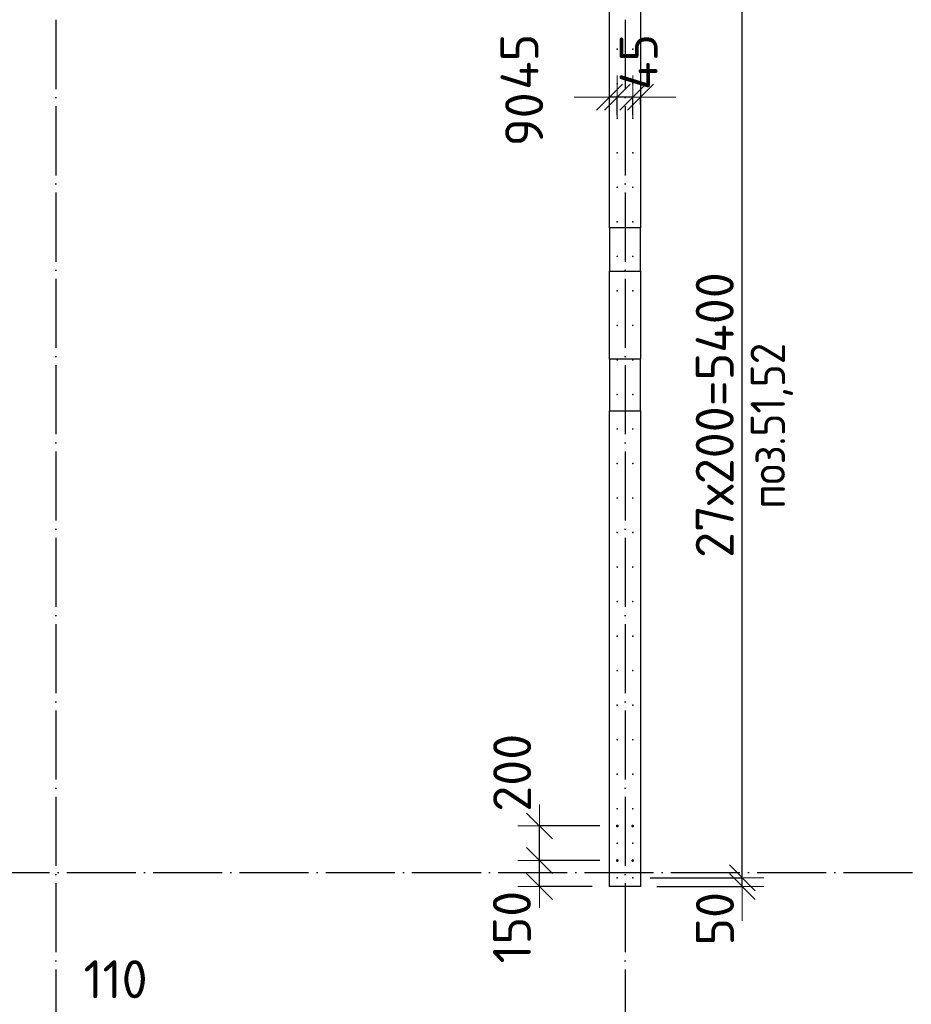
# Model space of a CAD drawing. Header units: millimetres. Extents: x 123094 to 184385, y 26948 to 48500.
# Tile 62 of 104: x 149431 to 154600, y 37637 to 43341. Entities that reach past the tile are written whole.
import ezdxf

# ---------------------------------------------------------------- set-up
doc = ezdxf.new("R2010")
doc.units = ezdxf.units.MM
doc.header["$PDMODE"] = 65
doc.linetypes.add('______11', pattern=[500, 400, -50, 0, -50])
doc.linetypes.add('______5', pattern=[1100, 800, -100, 100, -100])
for name, color, linetype, lineweight in [('Standard', 7, 'Continuous', 25), ('Арм.стержн. Выпуски', 180, 'Continuous', 35), ('Размерная линия_ общее', 7, 'Continuous', 13), ('Стена_ общее', 7, 'Continuous', 35)]:
    doc.layers.add(name, color=color, linetype=linetype, lineweight=lineweight)
doc.layers.add('Осевая линия_ общее', color=7, linetype='______5', lineweight=13, true_color=0xa0a0a0)
doc.styles.add('ISOCPEUR', font='ISOCPEUR')
doc.dimstyles.new('DIMSTYLE_3', dxfattribs={"dimtxt": 220, "dimasz": 250, "dimexe": 0, "dimexo": 0, "dimgap": 110, "dimtad": 2, "dimdec": 0, "dimrnd": 5, "dimzin": 12, "dimdsep": 46, "dimtxsty": 'ISOCPEUR', "dimblk1": 'ALL_ML_STRICH', "dimblk2": 'ALL_ML_STRICH', "dimsah": 1, "dimcen": 0, "dimclrd": 7, "dimclre": 256, "dimclrt": 7, "dimadec": 0, "dimazin": 0, "dimtfac": 1, "dimtdec": 0, "dimtix": 1, "dimtmove": 2, "dimatfit": 3, "dimfxl": 0, "dimtzin": 0, "dimlwd": 0, "dimlwe": -3, "dimarcsym": 0})
doc.dimstyles.new('DIMSTYLE_5', dxfattribs={"dimtxt": 220, "dimasz": 250, "dimexe": 0, "dimexo": 0, "dimgap": 110, "dimtad": 2, "dimdec": 0, "dimrnd": 5, "dimzin": 12, "dimdsep": 46, "dimtxsty": 'ISOCPEUR', "dimblk1": 'ALL_ML_STRICH', "dimblk2": 'ALL_ML_STRICH', "dimsah": 1, "dimcen": 0, "dimclrd": 7, "dimclre": 256, "dimclrt": 7, "dimadec": 0, "dimazin": 0, "dimtfac": 1, "dimtdec": 0, "dimtix": 1, "dimtmove": 2, "dimatfit": 3, "dimfxl": 0, "dimtvp": 1.2, "dimtzin": 0, "dimlwd": 0, "dimlwe": -3, "dimarcsym": 0})
doc.dimstyles.new('DIMSTYLE_9', dxfattribs={"dimtxt": 220, "dimasz": 250, "dimexe": 0, "dimexo": 0, "dimgap": 110, "dimtad": 2, "dimdec": 0, "dimrnd": 5, "dimzin": 12, "dimdsep": 46, "dimtxsty": 'ISOCPEUR', "dimblk1": 'ALL_ML_STRICH', "dimblk2": 'ALL_ML_STRICH', "dimsah": 1, "dimcen": 0, "dimsd1": 1, "dimsd2": 1, "dimclrd": 7, "dimclre": 256, "dimclrt": 7, "dimadec": 0, "dimazin": 0, "dimtfac": 1, "dimtdec": 0, "dimtix": 1, "dimtmove": 2, "dimatfit": 3, "dimfxl": 0, "dimtvp": 1.2, "dimtzin": 0, "dimlwd": 0, "dimlwe": -3, "dimarcsym": 0})

# ---------------------------------------------------------------- blocks, each defined once
blk = doc.blocks.new('ALL_ML_STRICH')
at = {"color": 0, "linetype": 'ByBlock', "lineweight": -2}
for p, q in [((0, -0.5), (0, 0.5)), ((-0.3, -0.3), (0.3, 0.3)), ((-1, 0), (0.5, 0))]:
    blk.add_line(p, q, dxfattribs=at)
blk = doc.blocks.new('*D47')
at = {"layer": 'DEFPOINTS', "color": 7, "linetype": 'Continuous', "lineweight": 13, "transparency": 33554687}
for p in [(152895, 38470), (152444.6, 38320), (152850, 38320)]:
    blk.add_point(p, dxfattribs=at)
at = {"layer": 'Размерная линия_ общее', "color": 253, "linetype": 'Continuous', "lineweight": -2, "true_color": 0xa0a0a0, "transparency": 33554687}
for p, q in [((152795, 38470), (152444.6, 38470)), ((152750, 38320), (152444.6, 38320))]:
    blk.add_line(p, q, dxfattribs=at)
at = {"layer": 'Размерная линия_ общее', "color": 7, "linetype": 'Continuous', "lineweight": -2, "transparency": 33554687}
blk.add_line((152444.6, 38320), (152444.6, 38470), dxfattribs=at)
at = {"layer": 'Размерная линия_ общее', "color": 7, "linetype": 'Continuous', "lineweight": 13, "transparency": 33554687, "xscale": 250, "yscale": 250, "zscale": 250}
for p, rotation in [((152444.6, 38470), 90), ((152444.6, 38320), 270)]:
    blk.add_blockref('ALL_ML_STRICH', p, dxfattribs=dict(at, rotation=rotation))
at = {"layer": 'Размерная линия_ общее', "color": 7, "linetype": 'Continuous', "lineweight": 13, "transparency": 33554687, "insert": (152284.4, 38084.1), "char_height": 220, "width": 660, "attachment_point": 5, "rotation": 90, "style": 'ISOCPEUR'}
blk.add_mtext('\\A1;{150}', dxfattribs=at)
blk = doc.blocks.new('*D48')
at = {"layer": 'DEFPOINTS', "color": 7, "linetype": 'Continuous', "lineweight": 13, "transparency": 33554687}
for p in [(152895, 38670), (152444.6, 38470), (152895, 38470)]:
    blk.add_point(p, dxfattribs=at)
at = {"layer": 'Размерная линия_ общее', "color": 253, "linetype": 'Continuous', "lineweight": -2, "true_color": 0xa0a0a0, "transparency": 33554687}
for p, q in [((152795, 38670), (152444.6, 38670)), ((152795, 38470), (152444.6, 38470))]:
    blk.add_line(p, q, dxfattribs=at)
at = {"layer": 'Размерная линия_ общее', "color": 7, "linetype": 'Continuous', "lineweight": -2, "transparency": 33554687}
blk.add_line((152444.6, 38470), (152444.6, 38670), dxfattribs=at)
at = {"layer": 'Размерная линия_ общее', "color": 7, "linetype": 'Continuous', "lineweight": 13, "transparency": 33554687, "xscale": 250, "yscale": 250, "zscale": 250}
for p, rotation in [((152444.6, 38670), 90), ((152444.6, 38470), 270)]:
    blk.add_blockref('ALL_ML_STRICH', p, dxfattribs=dict(at, rotation=rotation))
at = {"layer": 'Размерная линия_ общее', "color": 7, "linetype": 'Continuous', "lineweight": 13, "transparency": 33554687, "insert": (152285.9, 38978.4), "char_height": 220, "width": 660, "attachment_point": 5, "rotation": 90, "style": 'ISOCPEUR'}
blk.add_mtext('\\A1;{200}', dxfattribs=at)
blk = doc.blocks.new('*D49')
at = {"layer": 'DEFPOINTS', "color": 7, "linetype": 'Continuous', "lineweight": 13, "transparency": 33554687}
for p in [(152985, 38370), (153023.6, 38320), (153619.9, 38320)]:
    blk.add_point(p, dxfattribs=at)
at = {"layer": 'Размерная линия_ общее', "color": 253, "linetype": 'Continuous', "lineweight": -2, "true_color": 0xa0a0a0, "transparency": 33554687}
for p, q in [((153085, 38370), (153619.9, 38370)), ((153123.6, 38320), (153619.9, 38320))]:
    blk.add_line(p, q, dxfattribs=at)
at = {"layer": 'Размерная линия_ общее', "color": 7, "linetype": 'Continuous', "lineweight": -2, "transparency": 33554687}
blk.add_line((153619.9, 38320), (153619.9, 38370), dxfattribs=at)
at = {"layer": 'Размерная линия_ общее', "color": 7, "linetype": 'Continuous', "lineweight": 13, "transparency": 33554687, "xscale": 250, "yscale": 250, "zscale": 250}
for p, rotation in [((153619.9, 38320), 270), ((153619.9, 38370), 90)]:
    blk.add_blockref('ALL_ML_STRICH', p, dxfattribs=dict(at, rotation=rotation))
at = {"layer": 'Размерная линия_ общее', "color": 7, "linetype": 'Continuous', "lineweight": 13, "transparency": 33554687, "insert": (153461.5, 38132.5), "char_height": 220, "width": 440, "attachment_point": 5, "rotation": 90, "style": 'ISOCPEUR'}
blk.add_mtext('\\A1;{50}', dxfattribs=at)
blk = doc.blocks.new('*D50')
at = {"layer": 'DEFPOINTS', "color": 7, "linetype": 'Continuous', "lineweight": 13, "transparency": 33554687}
for p in [(152985, 43770), (152985, 38370), (153619.9, 38370)]:
    blk.add_point(p, dxfattribs=at)
at = {"layer": 'Размерная линия_ общее', "color": 253, "linetype": 'Continuous', "lineweight": -2, "true_color": 0xa0a0a0, "transparency": 33554687}
for p, q in [((153085, 43770), (153619.9, 43770)), ((153085, 38370), (153619.9, 38370))]:
    blk.add_line(p, q, dxfattribs=at)
at = {"layer": 'Размерная линия_ общее', "color": 7, "linetype": 'Continuous', "lineweight": -2, "transparency": 33554687}
blk.add_line((153619.9, 38370), (153619.9, 43770), dxfattribs=at)
at = {"layer": 'Размерная линия_ общее', "color": 7, "linetype": 'Continuous', "lineweight": 13, "transparency": 33554687, "xscale": 250, "yscale": 250, "zscale": 250}
for p, rotation in [((153619.9, 43770), 90), ((153619.9, 38370), 270)]:
    blk.add_blockref('ALL_ML_STRICH', p, dxfattribs=dict(at, rotation=rotation))
at = {"layer": 'Размерная линия_ общее', "color": 7, "linetype": 'Continuous', "lineweight": 13, "transparency": 33554687, "insert": (153349.9, 40223), "char_height": 220, "width": 11, "attachment_point": 1, "rotation": 90, "line_spacing_factor": 0.60241, "style": 'ISOCPEUR'}
blk.add_mtext('27х200=5400', dxfattribs=at)
blk = doc.blocks.new('*D186')
at = {"layer": 'DEFPOINTS', "color": 7, "linetype": 'Continuous', "lineweight": 13, "transparency": 33554687}
for p in [(153030, 42892.4), (153030, 42829.7), (152985, 42767.7)]:
    blk.add_point(p, dxfattribs=at)
at = {"layer": 'Размерная линия_ общее', "color": 253, "linetype": 'Continuous', "lineweight": -2, "true_color": 0xa0a0a0, "transparency": 33554687}
for p, q in [((152985, 42787.7), (152985, 42892.4)), ((153030, 42849.7), (153030, 42892.4))]:
    blk.add_line(p, q, dxfattribs=at)
at = {"layer": 'Размерная линия_ общее', "color": 7, "linetype": 'Continuous', "lineweight": -2, "transparency": 33554687}
for p, q in [((152985, 42892.4), (152985, 42892.4)), ((153030, 42892.4), (153030, 42892.4))]:
    blk.add_line(p, q, dxfattribs=at)
at = {"layer": 'Размерная линия_ общее', "color": 7, "linetype": 'Continuous', "lineweight": 13, "transparency": 33554687, "xscale": 250, "yscale": 250, "zscale": 250}
for p, rotation in [((153030, 42892.4), 360), ((152985, 42892.4), 180)]:
    blk.add_blockref('ALL_ML_STRICH', p, dxfattribs=dict(at, rotation=rotation))
at = {"layer": 'Размерная линия_ общее', "color": 7, "linetype": 'Continuous', "lineweight": 13, "transparency": 33554687, "insert": (153018.9, 43095.9), "char_height": 220, "width": 440, "attachment_point": 5, "rotation": 90, "style": 'ISOCPEUR'}
blk.add_mtext('\\A1;{45}', dxfattribs=at)
blk = doc.blocks.new('*D187')
at = {"layer": 'DEFPOINTS', "color": 7, "linetype": 'Continuous', "lineweight": 13, "transparency": 33554687}
for p in [(152985, 42892.4), (152895.5, 42767.7), (152985, 42767.7)]:
    blk.add_point(p, dxfattribs=at)
at = {"layer": 'Размерная линия_ общее', "color": 253, "linetype": 'Continuous', "lineweight": -2, "true_color": 0xa0a0a0, "transparency": 33554687}
for p, q in [((152895.5, 42787.7), (152895.5, 42892.4)), ((152985, 42787.7), (152985, 42892.4))]:
    blk.add_line(p, q, dxfattribs=at)
at = {"layer": 'Размерная линия_ общее', "color": 7, "linetype": 'Continuous', "lineweight": -2, "transparency": 33554687}
blk.add_line((152985, 42892.4), (152895.5, 42892.4), dxfattribs=at)
at = {"layer": 'Размерная линия_ общее', "color": 7, "linetype": 'Continuous', "lineweight": 13, "transparency": 33554687, "xscale": 250, "yscale": 250, "zscale": 250}
for p, rotation in [((152985, 42892.4), 360), ((152895.5, 42892.4), 180)]:
    blk.add_blockref('ALL_ML_STRICH', p, dxfattribs=dict(at, rotation=rotation))
at = {"layer": 'Размерная линия_ общее', "color": 7, "linetype": 'Continuous', "lineweight": 13, "transparency": 33554687, "insert": (152355.5, 42763.9), "char_height": 220, "width": 440, "attachment_point": 5, "rotation": 90, "style": 'ISOCPEUR'}
blk.add_mtext('\\A1;{90}', dxfattribs=at)
blk = doc.blocks.new('*D188')
at = {"layer": 'DEFPOINTS', "color": 7, "linetype": 'Continuous', "lineweight": 13, "transparency": 33554687}
for p in [(152895.5, 42892.4), (152850, 42789.1), (152895.5, 42767.7)]:
    blk.add_point(p, dxfattribs=at)
at = {"layer": 'Размерная линия_ общее', "color": 253, "linetype": 'Continuous', "lineweight": -2, "true_color": 0xa0a0a0, "transparency": 33554687}
for p, q in [((152850, 42809.1), (152850, 42892.4)), ((152895.5, 42787.7), (152895.5, 42892.4))]:
    blk.add_line(p, q, dxfattribs=at)
at = {"layer": 'Размерная линия_ общее', "color": 7, "linetype": 'Continuous', "lineweight": -2, "transparency": 33554687}
blk.add_line((152895.5, 42892.4), (152850, 42892.4), dxfattribs=at)
at = {"layer": 'Размерная линия_ общее', "color": 7, "linetype": 'Continuous', "lineweight": 13, "transparency": 33554687, "xscale": 250, "yscale": 250, "zscale": 250}
for p, rotation in [((152895.5, 42892.4), 360), ((152850, 42892.4), 180)]:
    blk.add_blockref('ALL_ML_STRICH', p, dxfattribs=dict(at, rotation=rotation))
at = {"layer": 'Размерная линия_ общее', "color": 7, "linetype": 'Continuous', "lineweight": 13, "transparency": 33554687, "insert": (152328.3, 43097), "char_height": 220, "width": 440, "attachment_point": 5, "rotation": 90, "style": 'ISOCPEUR'}
blk.add_mtext('\\A1;{45}', dxfattribs=at)
blk = doc.blocks.new('*D477')
at = {"layer": 'DEFPOINTS', "color": 7, "linetype": 'Continuous', "lineweight": 13, "transparency": 33554687}
for p in [(149585, 37297.6), (149585, 36755), (149695, 36755)]:
    blk.add_point(p, dxfattribs=at)
at = {"layer": 'Размерная линия_ общее', "color": 253, "linetype": 'Continuous', "lineweight": -2, "true_color": 0xa0a0a0, "transparency": 33554687}
for p, q in [((149585, 36775), (149585, 37297.6)), ((149695, 36775), (149695, 37297.6))]:
    blk.add_line(p, q, dxfattribs=at)
at = {"layer": 'Размерная линия_ общее', "color": 7, "linetype": 'Continuous', "lineweight": -2, "transparency": 33554687}
blk.add_line((149585, 37297.6), (149695, 37297.6), dxfattribs=at)
at = {"layer": 'Размерная линия_ общее', "color": 7, "linetype": 'Continuous', "lineweight": 13, "transparency": 33554687, "xscale": 250, "yscale": 250, "zscale": 250}
blk.add_blockref('ALL_ML_STRICH', (149695, 37297.6), dxfattribs=at)
at = {"layer": 'Размерная линия_ общее', "color": 7, "linetype": 'Continuous', "lineweight": 13, "transparency": 33554687, "xscale": 250, "yscale": 250, "zscale": 250, "rotation": 180}
blk.add_blockref('ALL_ML_STRICH', (149585, 37297.6), dxfattribs=at)
at = {"layer": 'Размерная линия_ общее', "color": 7, "linetype": 'Continuous', "lineweight": 13, "transparency": 33554687, "insert": (149987.4, 37782.2), "char_height": 220, "width": 660, "attachment_point": 5, "style": 'ISOCPEUR'}
blk.add_mtext('\\A1;{110}', dxfattribs=at)

msp = doc.modelspace()

# ---------------------------------------------------------------- hatches: boundary and pattern name
at = {"layer": 'Арм.стержн. Выпуски', "linetype": 'Continuous', "lineweight": 35, "transparency": 33554687}
for color, points in [(4, [(152900, 43170), (152899.6, 43171.9), (152898.5, 43173.5), (152896.9, 43174.6), (152895, 43175), (152893.1, 43174.6), (152891.5, 43173.5), (152890.4, 43171.9), (152890, 43170), (152890.4, 43168.1), (152891.5, 43166.5), (152893.1, 43165.4), (152895, 43165), (152896.9, 43165.4), (152898.5, 43166.5), (152899.6, 43168.1)]), (4, [(152990, 43170), (152989.6, 43171.9), (152988.5, 43173.5), (152986.9, 43174.6), (152985, 43175), (152983.1, 43174.6), (152981.5, 43173.5), (152980.4, 43171.9), (152980, 43170), (152980.4, 43168.1), (152981.5, 43166.5), (152983.1, 43165.4), (152985, 43165), (152986.9, 43165.4), (152988.5, 43166.5), (152989.6, 43168.1)]), (4, [(152900, 42970), (152899.6, 42971.9), (152898.5, 42973.5), (152896.9, 42974.6), (152895, 42975), (152893.1, 42974.6), (152891.5, 42973.5), (152890.4, 42971.9), (152890, 42970), (152890.4, 42968.1), (152891.5, 42966.5), (152893.1, 42965.4), (152895, 42965), (152896.9, 42965.4), (152898.5, 42966.5), (152899.6, 42968.1)]), (4, [(152990, 42970), (152989.6, 42971.9), (152988.5, 42973.5), (152986.9, 42974.6), (152985, 42975), (152983.1, 42974.6), (152981.5, 42973.5), (152980.4, 42971.9), (152980, 42970), (152980.4, 42968.1), (152981.5, 42966.5), (152983.1, 42965.4), (152985, 42965), (152986.9, 42965.4), (152988.5, 42966.5), (152989.6, 42968.1)]), (4, [(152900, 42770), (152899.6, 42771.9), (152898.5, 42773.5), (152896.9, 42774.6), (152895, 42775), (152893.1, 42774.6), (152891.5, 42773.5), (152890.4, 42771.9), (152890, 42770), (152890.4, 42768.1), (152891.5, 42766.5), (152893.1, 42765.4), (152895, 42765), (152896.9, 42765.4), (152898.5, 42766.5), (152899.6, 42768.1)]), (4, [(152990, 42770), (152989.6, 42771.9), (152988.5, 42773.5), (152986.9, 42774.6), (152985, 42775), (152983.1, 42774.6), (152981.5, 42773.5), (152980.4, 42771.9), (152980, 42770), (152980.4, 42768.1), (152981.5, 42766.5), (152983.1, 42765.4), (152985, 42765), (152986.9, 42765.4), (152988.5, 42766.5), (152989.6, 42768.1)]), (4, [(152900, 42570), (152899.6, 42571.9), (152898.5, 42573.5), (152896.9, 42574.6), (152895, 42575), (152893.1, 42574.6), (152891.5, 42573.5), (152890.4, 42571.9), (152890, 42570), (152890.4, 42568.1), (152891.5, 42566.5), (152893.1, 42565.4), (152895, 42565), (152896.9, 42565.4), (152898.5, 42566.5), (152899.6, 42568.1)]), (4, [(152990, 42570), (152989.6, 42571.9), (152988.5, 42573.5), (152986.9, 42574.6), (152985, 42575), (152983.1, 42574.6), (152981.5, 42573.5), (152980.4, 42571.9), (152980, 42570), (152980.4, 42568.1), (152981.5, 42566.5), (152983.1, 42565.4), (152985, 42565), (152986.9, 42565.4), (152988.5, 42566.5), (152989.6, 42568.1)]), (4, [(152900, 42370), (152899.6, 42371.9), (152898.5, 42373.5), (152896.9, 42374.6), (152895, 42375), (152893.1, 42374.6), (152891.5, 42373.5), (152890.4, 42371.9), (152890, 42370), (152890.4, 42368.1), (152891.5, 42366.5), (152893.1, 42365.4), (152895, 42365), (152896.9, 42365.4), (152898.5, 42366.5), (152899.6, 42368.1)]), (4, [(152990, 42370), (152989.6, 42371.9), (152988.5, 42373.5), (152986.9, 42374.6), (152985, 42375), (152983.1, 42374.6), (152981.5, 42373.5), (152980.4, 42371.9), (152980, 42370), (152980.4, 42368.1), (152981.5, 42366.5), (152983.1, 42365.4), (152985, 42365), (152986.9, 42365.4), (152988.5, 42366.5), (152989.6, 42368.1)]), (4, [(152900, 42170), (152899.6, 42171.9), (152898.5, 42173.5), (152896.9, 42174.6), (152895, 42175), (152893.1, 42174.6), (152891.5, 42173.5), (152890.4, 42171.9), (152890, 42170), (152890.4, 42168.1), (152891.5, 42166.5), (152893.1, 42165.4), (152895, 42165), (152896.9, 42165.4), (152898.5, 42166.5), (152899.6, 42168.1)]), (4, [(152990, 42170), (152989.6, 42171.9), (152988.5, 42173.5), (152986.9, 42174.6), (152985, 42175), (152983.1, 42174.6), (152981.5, 42173.5), (152980.4, 42171.9), (152980, 42170), (152980.4, 42168.1), (152981.5, 42166.5), (152983.1, 42165.4), (152985, 42165), (152986.9, 42165.4), (152988.5, 42166.5), (152989.6, 42168.1)]), (4, [(152900, 41970), (152899.6, 41971.9), (152898.5, 41973.5), (152896.9, 41974.6), (152895, 41975), (152893.1, 41974.6), (152891.5, 41973.5), (152890.4, 41971.9), (152890, 41970), (152890.4, 41968.1), (152891.5, 41966.5), (152893.1, 41965.4), (152895, 41965), (152896.9, 41965.4), (152898.5, 41966.5), (152899.6, 41968.1)]), (4, [(152990, 41970), (152989.6, 41971.9), (152988.5, 41973.5), (152986.9, 41974.6), (152985, 41975), (152983.1, 41974.6), (152981.5, 41973.5), (152980.4, 41971.9), (152980, 41970), (152980.4, 41968.1), (152981.5, 41966.5), (152983.1, 41965.4), (152985, 41965), (152986.9, 41965.4), (152988.5, 41966.5), (152989.6, 41968.1)]), (4, [(152900, 41770), (152899.6, 41771.9), (152898.5, 41773.5), (152896.9, 41774.6), (152895, 41775), (152893.1, 41774.6), (152891.5, 41773.5), (152890.4, 41771.9), (152890, 41770), (152890.4, 41768.1), (152891.5, 41766.5), (152893.1, 41765.4), (152895, 41765), (152896.9, 41765.4), (152898.5, 41766.5), (152899.6, 41768.1)]), (4, [(152990, 41770), (152989.6, 41771.9), (152988.5, 41773.5), (152986.9, 41774.6), (152985, 41775), (152983.1, 41774.6), (152981.5, 41773.5), (152980.4, 41771.9), (152980, 41770), (152980.4, 41768.1), (152981.5, 41766.5), (152983.1, 41765.4), (152985, 41765), (152986.9, 41765.4), (152988.5, 41766.5), (152989.6, 41768.1)]), (4, [(152900, 41570), (152899.6, 41571.9), (152898.5, 41573.5), (152896.9, 41574.6), (152895, 41575), (152893.1, 41574.6), (152891.5, 41573.5), (152890.4, 41571.9), (152890, 41570), (152890.4, 41568.1), (152891.5, 41566.5), (152893.1, 41565.4), (152895, 41565), (152896.9, 41565.4), (152898.5, 41566.5), (152899.6, 41568.1)]), (4, [(152990, 41570), (152989.6, 41571.9), (152988.5, 41573.5), (152986.9, 41574.6), (152985, 41575), (152983.1, 41574.6), (152981.5, 41573.5), (152980.4, 41571.9), (152980, 41570), (152980.4, 41568.1), (152981.5, 41566.5), (152983.1, 41565.4), (152985, 41565), (152986.9, 41565.4), (152988.5, 41566.5), (152989.6, 41568.1)]), (4, [(152900, 41370), (152899.6, 41371.9), (152898.5, 41373.5), (152896.9, 41374.6), (152895, 41375), (152893.1, 41374.6), (152891.5, 41373.5), (152890.4, 41371.9), (152890, 41370), (152890.4, 41368.1), (152891.5, 41366.5), (152893.1, 41365.4), (152895, 41365), (152896.9, 41365.4), (152898.5, 41366.5), (152899.6, 41368.1)]), (4, [(152990, 41370), (152989.6, 41371.9), (152988.5, 41373.5), (152986.9, 41374.6), (152985, 41375), (152983.1, 41374.6), (152981.5, 41373.5), (152980.4, 41371.9), (152980, 41370), (152980.4, 41368.1), (152981.5, 41366.5), (152983.1, 41365.4), (152985, 41365), (152986.9, 41365.4), (152988.5, 41366.5), (152989.6, 41368.1)]), (4, [(152900, 41170), (152899.6, 41171.9), (152898.5, 41173.5), (152896.9, 41174.6), (152895, 41175), (152893.1, 41174.6), (152891.5, 41173.5), (152890.4, 41171.9), (152890, 41170), (152890.4, 41168.1), (152891.5, 41166.5), (152893.1, 41165.4), (152895, 41165), (152896.9, 41165.4), (152898.5, 41166.5), (152899.6, 41168.1)]), (4, [(152990, 41170), (152989.6, 41171.9), (152988.5, 41173.5), (152986.9, 41174.6), (152985, 41175), (152983.1, 41174.6), (152981.5, 41173.5), (152980.4, 41171.9), (152980, 41170), (152980.4, 41168.1), (152981.5, 41166.5), (152983.1, 41165.4), (152985, 41165), (152986.9, 41165.4), (152988.5, 41166.5), (152989.6, 41168.1)]), (4, [(152900, 40970), (152899.6, 40971.9), (152898.5, 40973.5), (152896.9, 40974.6), (152895, 40975), (152893.1, 40974.6), (152891.5, 40973.5), (152890.4, 40971.9), (152890, 40970), (152890.4, 40968.1), (152891.5, 40966.5), (152893.1, 40965.4), (152895, 40965), (152896.9, 40965.4), (152898.5, 40966.5), (152899.6, 40968.1)]), (4, [(152990, 40970), (152989.6, 40971.9), (152988.5, 40973.5), (152986.9, 40974.6), (152985, 40975), (152983.1, 40974.6), (152981.5, 40973.5), (152980.4, 40971.9), (152980, 40970), (152980.4, 40968.1), (152981.5, 40966.5), (152983.1, 40965.4), (152985, 40965), (152986.9, 40965.4), (152988.5, 40966.5), (152989.6, 40968.1)]), (4, [(152900, 40770), (152899.6, 40771.9), (152898.5, 40773.5), (152896.9, 40774.6), (152895, 40775), (152893.1, 40774.6), (152891.5, 40773.5), (152890.4, 40771.9), (152890, 40770), (152890.4, 40768.1), (152891.5, 40766.5), (152893.1, 40765.4), (152895, 40765), (152896.9, 40765.4), (152898.5, 40766.5), (152899.6, 40768.1)]), (4, [(152990, 40770), (152989.6, 40771.9), (152988.5, 40773.5), (152986.9, 40774.6), (152985, 40775), (152983.1, 40774.6), (152981.5, 40773.5), (152980.4, 40771.9), (152980, 40770), (152980.4, 40768.1), (152981.5, 40766.5), (152983.1, 40765.4), (152985, 40765), (152986.9, 40765.4), (152988.5, 40766.5), (152989.6, 40768.1)]), (4, [(152900, 40570), (152899.6, 40571.9), (152898.5, 40573.5), (152896.9, 40574.6), (152895, 40575), (152893.1, 40574.6), (152891.5, 40573.5), (152890.4, 40571.9), (152890, 40570), (152890.4, 40568.1), (152891.5, 40566.5), (152893.1, 40565.4), (152895, 40565), (152896.9, 40565.4), (152898.5, 40566.5), (152899.6, 40568.1)]), (4, [(152990, 40570), (152989.6, 40571.9), (152988.5, 40573.5), (152986.9, 40574.6), (152985, 40575), (152983.1, 40574.6), (152981.5, 40573.5), (152980.4, 40571.9), (152980, 40570), (152980.4, 40568.1), (152981.5, 40566.5), (152983.1, 40565.4), (152985, 40565), (152986.9, 40565.4), (152988.5, 40566.5), (152989.6, 40568.1)]), (4, [(152900, 40370), (152899.6, 40371.9), (152898.5, 40373.5), (152896.9, 40374.6), (152895, 40375), (152893.1, 40374.6), (152891.5, 40373.5), (152890.4, 40371.9), (152890, 40370), (152890.4, 40368.1), (152891.5, 40366.5), (152893.1, 40365.4), (152895, 40365), (152896.9, 40365.4), (152898.5, 40366.5), (152899.6, 40368.1)]), (4, [(152990, 40370), (152989.6, 40371.9), (152988.5, 40373.5), (152986.9, 40374.6), (152985, 40375), (152983.1, 40374.6), (152981.5, 40373.5), (152980.4, 40371.9), (152980, 40370), (152980.4, 40368.1), (152981.5, 40366.5), (152983.1, 40365.4), (152985, 40365), (152986.9, 40365.4), (152988.5, 40366.5), (152989.6, 40368.1)]), (4, [(152900, 40170), (152899.6, 40171.9), (152898.5, 40173.5), (152896.9, 40174.6), (152895, 40175), (152893.1, 40174.6), (152891.5, 40173.5), (152890.4, 40171.9), (152890, 40170), (152890.4, 40168.1), (152891.5, 40166.5), (152893.1, 40165.4), (152895, 40165), (152896.9, 40165.4), (152898.5, 40166.5), (152899.6, 40168.1)]), (4, [(152990, 40170), (152989.6, 40171.9), (152988.5, 40173.5), (152986.9, 40174.6), (152985, 40175), (152983.1, 40174.6), (152981.5, 40173.5), (152980.4, 40171.9), (152980, 40170), (152980.4, 40168.1), (152981.5, 40166.5), (152983.1, 40165.4), (152985, 40165), (152986.9, 40165.4), (152988.5, 40166.5), (152989.6, 40168.1)]), (4, [(152900, 39970), (152899.6, 39971.9), (152898.5, 39973.5), (152896.9, 39974.6), (152895, 39975), (152893.1, 39974.6), (152891.5, 39973.5), (152890.4, 39971.9), (152890, 39970), (152890.4, 39968.1), (152891.5, 39966.5), (152893.1, 39965.4), (152895, 39965), (152896.9, 39965.4), (152898.5, 39966.5), (152899.6, 39968.1)]), (4, [(152990, 39970), (152989.6, 39971.9), (152988.5, 39973.5), (152986.9, 39974.6), (152985, 39975), (152983.1, 39974.6), (152981.5, 39973.5), (152980.4, 39971.9), (152980, 39970), (152980.4, 39968.1), (152981.5, 39966.5), (152983.1, 39965.4), (152985, 39965), (152986.9, 39965.4), (152988.5, 39966.5), (152989.6, 39968.1)]), (4, [(152900, 39770), (152899.6, 39771.9), (152898.5, 39773.5), (152896.9, 39774.6), (152895, 39775), (152893.1, 39774.6), (152891.5, 39773.5), (152890.4, 39771.9), (152890, 39770), (152890.4, 39768.1), (152891.5, 39766.5), (152893.1, 39765.4), (152895, 39765), (152896.9, 39765.4), (152898.5, 39766.5), (152899.6, 39768.1)]), (4, [(152990, 39770), (152989.6, 39771.9), (152988.5, 39773.5), (152986.9, 39774.6), (152985, 39775), (152983.1, 39774.6), (152981.5, 39773.5), (152980.4, 39771.9), (152980, 39770), (152980.4, 39768.1), (152981.5, 39766.5), (152983.1, 39765.4), (152985, 39765), (152986.9, 39765.4), (152988.5, 39766.5), (152989.6, 39768.1)]), (4, [(152900, 39570), (152899.6, 39571.9), (152898.5, 39573.5), (152896.9, 39574.6), (152895, 39575), (152893.1, 39574.6), (152891.5, 39573.5), (152890.4, 39571.9), (152890, 39570), (152890.4, 39568.1), (152891.5, 39566.5), (152893.1, 39565.4), (152895, 39565), (152896.9, 39565.4), (152898.5, 39566.5), (152899.6, 39568.1)]), (4, [(152990, 39570), (152989.6, 39571.9), (152988.5, 39573.5), (152986.9, 39574.6), (152985, 39575), (152983.1, 39574.6), (152981.5, 39573.5), (152980.4, 39571.9), (152980, 39570), (152980.4, 39568.1), (152981.5, 39566.5), (152983.1, 39565.4), (152985, 39565), (152986.9, 39565.4), (152988.5, 39566.5), (152989.6, 39568.1)]), (4, [(152900, 39370), (152899.6, 39371.9), (152898.5, 39373.5), (152896.9, 39374.6), (152895, 39375), (152893.1, 39374.6), (152891.5, 39373.5), (152890.4, 39371.9), (152890, 39370), (152890.4, 39368.1), (152891.5, 39366.5), (152893.1, 39365.4), (152895, 39365), (152896.9, 39365.4), (152898.5, 39366.5), (152899.6, 39368.1)]), (4, [(152990, 39370), (152989.6, 39371.9), (152988.5, 39373.5), (152986.9, 39374.6), (152985, 39375), (152983.1, 39374.6), (152981.5, 39373.5), (152980.4, 39371.9), (152980, 39370), (152980.4, 39368.1), (152981.5, 39366.5), (152983.1, 39365.4), (152985, 39365), (152986.9, 39365.4), (152988.5, 39366.5), (152989.6, 39368.1)]), (4, [(152900, 39170), (152899.6, 39171.9), (152898.5, 39173.5), (152896.9, 39174.6), (152895, 39175), (152893.1, 39174.6), (152891.5, 39173.5), (152890.4, 39171.9), (152890, 39170), (152890.4, 39168.1), (152891.5, 39166.5), (152893.1, 39165.4), (152895, 39165), (152896.9, 39165.4), (152898.5, 39166.5), (152899.6, 39168.1)]), (4, [(152990, 39170), (152989.6, 39171.9), (152988.5, 39173.5), (152986.9, 39174.6), (152985, 39175), (152983.1, 39174.6), (152981.5, 39173.5), (152980.4, 39171.9), (152980, 39170), (152980.4, 39168.1), (152981.5, 39166.5), (152983.1, 39165.4), (152985, 39165), (152986.9, 39165.4), (152988.5, 39166.5), (152989.6, 39168.1)]), (4, [(152900, 38970), (152899.6, 38971.9), (152898.5, 38973.5), (152896.9, 38974.6), (152895, 38975), (152893.1, 38974.6), (152891.5, 38973.5), (152890.4, 38971.9), (152890, 38970), (152890.4, 38968.1), (152891.5, 38966.5), (152893.1, 38965.4), (152895, 38965), (152896.9, 38965.4), (152898.5, 38966.5), (152899.6, 38968.1)]), (4, [(152990, 38970), (152989.6, 38971.9), (152988.5, 38973.5), (152986.9, 38974.6), (152985, 38975), (152983.1, 38974.6), (152981.5, 38973.5), (152980.4, 38971.9), (152980, 38970), (152980.4, 38968.1), (152981.5, 38966.5), (152983.1, 38965.4), (152985, 38965), (152986.9, 38965.4), (152988.5, 38966.5), (152989.6, 38968.1)]), (4, [(152900, 38770), (152899.6, 38771.9), (152898.5, 38773.5), (152896.9, 38774.6), (152895, 38775), (152893.1, 38774.6), (152891.5, 38773.5), (152890.4, 38771.9), (152890, 38770), (152890.4, 38768.1), (152891.5, 38766.5), (152893.1, 38765.4), (152895, 38765), (152896.9, 38765.4), (152898.5, 38766.5), (152899.6, 38768.1)]), (4, [(152990, 38770), (152989.6, 38771.9), (152988.5, 38773.5), (152986.9, 38774.6), (152985, 38775), (152983.1, 38774.6), (152981.5, 38773.5), (152980.4, 38771.9), (152980, 38770), (152980.4, 38768.1), (152981.5, 38766.5), (152983.1, 38765.4), (152985, 38765), (152986.9, 38765.4), (152988.5, 38766.5), (152989.6, 38768.1)]), (41, [(152903, 38670), (152902.4, 38673.1), (152900.7, 38675.7), (152898.1, 38677.4), (152895, 38678), (152891.9, 38677.4), (152889.3, 38675.7), (152887.6, 38673.1), (152887, 38670), (152887.6, 38666.9), (152889.3, 38664.3), (152891.9, 38662.6), (152895, 38662), (152898.1, 38662.6), (152900.7, 38664.3), (152902.4, 38666.9)]), (41, [(152993, 38670), (152992.4, 38673.1), (152990.7, 38675.7), (152988.1, 38677.4), (152985, 38678), (152981.9, 38677.4), (152979.3, 38675.7), (152977.6, 38673.1), (152977, 38670), (152977.6, 38666.9), (152979.3, 38664.3), (152981.9, 38662.6), (152985, 38662), (152988.1, 38662.6), (152990.7, 38664.3), (152992.4, 38666.9)]), (4, [(152900, 38570), (152899.6, 38571.9), (152898.5, 38573.5), (152896.9, 38574.6), (152895, 38575), (152893.1, 38574.6), (152891.5, 38573.5), (152890.4, 38571.9), (152890, 38570), (152890.4, 38568.1), (152891.5, 38566.5), (152893.1, 38565.4), (152895, 38565), (152896.9, 38565.4), (152898.5, 38566.5), (152899.6, 38568.1)]), (4, [(152990, 38570), (152989.6, 38571.9), (152988.5, 38573.5), (152986.9, 38574.6), (152985, 38575), (152983.1, 38574.6), (152981.5, 38573.5), (152980.4, 38571.9), (152980, 38570), (152980.4, 38568.1), (152981.5, 38566.5), (152983.1, 38565.4), (152985, 38565), (152986.9, 38565.4), (152988.5, 38566.5), (152989.6, 38568.1)]), (41, [(152903, 38470), (152902.4, 38473.1), (152900.7, 38475.7), (152898.1, 38477.4), (152895, 38478), (152891.9, 38477.4), (152889.3, 38475.7), (152887.6, 38473.1), (152887, 38470), (152887.6, 38466.9), (152889.3, 38464.3), (152891.9, 38462.6), (152895, 38462), (152898.1, 38462.6), (152900.7, 38464.3), (152902.4, 38466.9)]), (41, [(152993, 38470), (152992.4, 38473.1), (152990.7, 38475.7), (152988.1, 38477.4), (152985, 38478), (152981.9, 38477.4), (152979.3, 38475.7), (152977.6, 38473.1), (152977, 38470), (152977.6, 38466.9), (152979.3, 38464.3), (152981.9, 38462.6), (152985, 38462), (152988.1, 38462.6), (152990.7, 38464.3), (152992.4, 38466.9)]), (4, [(152900, 38370), (152899.6, 38371.9), (152898.5, 38373.5), (152896.9, 38374.6), (152895, 38375), (152893.1, 38374.6), (152891.5, 38373.5), (152890.4, 38371.9), (152890, 38370), (152890.4, 38368.1), (152891.5, 38366.5), (152893.1, 38365.4), (152895, 38365), (152896.9, 38365.4), (152898.5, 38366.5), (152899.6, 38368.1)]), (4, [(152990, 38370), (152989.6, 38371.9), (152988.5, 38373.5), (152986.9, 38374.6), (152985, 38375), (152983.1, 38374.6), (152981.5, 38373.5), (152980.4, 38371.9), (152980, 38370), (152980.4, 38368.1), (152981.5, 38366.5), (152983.1, 38365.4), (152985, 38365), (152986.9, 38365.4), (152988.5, 38366.5), (152989.6, 38368.1)])]:
    msp.add_hatch(color=color, dxfattribs=at).paths.add_polyline_path(points)

# ---------------------------------------------------------------- linework, layer by layer
at = {"layer": 'Осевая линия_ общее', "color": 253, "linetype": '______11', "lineweight": -3, "true_color": 0xa0a0a0, "transparency": 33554687}
for p, q in [((149640, 46340), (149640, 27662.1)), ((152940, 46340), (152940, 27662.1)), ((125200, 38400), (169325.4, 38400))]:
    msp.add_line(p, q, dxfattribs=at)
at = {"layer": 'Стена_ общее', "color": 7, "linetype": 'Continuous', "lineweight": 25, "transparency": 33554687}
for p, q in [((152850, 42135), (152850, 43600)), ((152850, 42135), (152850, 43600)), ((153030, 43600), (153030, 42135)), ((153030, 43600), (153030, 42135)), ((152850, 42135), (152850, 41885)), ((153030, 42135), (152850, 42135)), ((152850, 42135), (152850, 41885)), ((153030, 42135), (152850, 42135)), ((153030, 41885), (153030, 42135)), ((153030, 41885), (153030, 42135)), ((152850, 41375), (152850, 41885)), ((152850, 41885), (153030, 41885)), ((152850, 41375), (152850, 41885)), ((152850, 41885), (153030, 41885)), ((153030, 41885), (153030, 41375)), ((153030, 41885), (153030, 41375)), ((152850, 41375), (152850, 41075)), ((153030, 41375), (152850, 41375)), ((152850, 41375), (152850, 41075)), ((153030, 41375), (152850, 41375)), ((153030, 41075), (153030, 41375)), ((153030, 41075), (153030, 41375)), ((152850, 38320), (152850, 41075)), ((152850, 41075), (153030, 41075)), ((152850, 38320), (152850, 41075)), ((152850, 41075), (153030, 41075)), ((153030, 41075), (153030, 38320)), ((153030, 41075), (153030, 38320)), ((153030, 38320), (152850, 38320)), ((153030, 38320), (152850, 38320))]:
    msp.add_line(p, q, dxfattribs=at)

# ---------------------------------------------------------------- texts
at = {"layer": 'Standard', "color": 7, "linetype": 'Continuous', "lineweight": 13, "transparency": 33554687, "insert": (153914.3, 40508.2), "char_height": 200, "width": 1048.166, "attachment_point": 7, "rotation": 90, "style": 'ISOCPEUR'}
msp.add_mtext('\\A1;{\\fISOCPEUR|i0|b0;\\H200.000000;\\W0.909091;\\C7;поз.51,52}\\P', dxfattribs=at)

# ---------------------------------------------------------------- dimensions: what is measured, and where the dimension line sits
at = {"layer": 'Размерная линия_ общее', "color": 7, "linetype": 'Continuous', "lineweight": 13, "transparency": 33554687}
dim = msp.add_linear_dim(base=(153619.9, 43770), p1=(153085, 38370), p2=(153085, 43770), angle=90, text='27х200=5400', dimstyle='DIMSTYLE_3', override={"dimpost": '<>', "dimclrd": 7, "dimclre": 253, "dimclrt": 7, "dimlwd": 0, "dimlwe": 65533}, dxfattribs=at)
dim.commit()
dim.dimension.update_dxf_attribs({"geometry": '*D50', "text_midpoint": (153509.9, 41070), "dimtype": 160})
for base, p1, p2, angle, dimstyle, picture, middle in [((152850, 42892.4385), (152895.4966, 42787.6917), (152850, 42809.0794), 180, 'DIMSTYLE_5', '*D188', (152328.3243, 43097.0488)), ((152985, 42892.4), (153030, 42849.7), (152985, 42787.7), 180, 'DIMSTYLE_9', '*D186', (153018.9, 43095.9)), ((152895.4966, 42892.4385), (152985.0279, 42787.6917), (152895.4966, 42787.6917), 180, 'DIMSTYLE_5', '*D187', (152355.5062, 42763.879)), ((152444.6, 38670), (152795, 38470), (152795, 38670), 90, 'DIMSTYLE_5', '*D48', (152285.9, 38978.4)), ((152444.6, 38470), (152750, 38320), (152795, 38470), 90, 'DIMSTYLE_5', '*D47', (152284.4, 38084.1)), ((153619.9, 38370), (153123.6, 38320), (153085, 38370), 90, 'DIMSTYLE_5', '*D49', (153461.5, 38132.5))]:
    dim = msp.add_linear_dim(base=base, p1=p1, p2=p2, angle=angle, dimstyle=dimstyle, override={"dimpost": '<>', "dimclrd": 7, "dimclre": 253, "dimclrt": 7, "dimlwd": 0, "dimlwe": 65533}, dxfattribs=at)
    dim.commit()
    dim.dimension.update_dxf_attribs({"geometry": picture, "text_midpoint": middle, "dimtype": 160})
dim = msp.add_linear_dim(base=(149695, 37297.6), p1=(149585, 36775), p2=(149695, 36775), dimstyle='DIMSTYLE_5', override={"dimpost": '<>', "dimclrd": 7, "dimclre": 253, "dimclrt": 7, "dimlwd": 0, "dimlwe": 65533}, dxfattribs=at)
dim.commit()
dim.dimension.update_dxf_attribs({"geometry": '*D477', "text_midpoint": (149987.4, 37782.2), "dimtype": 160})

doc.saveas('drawing.dxf')
